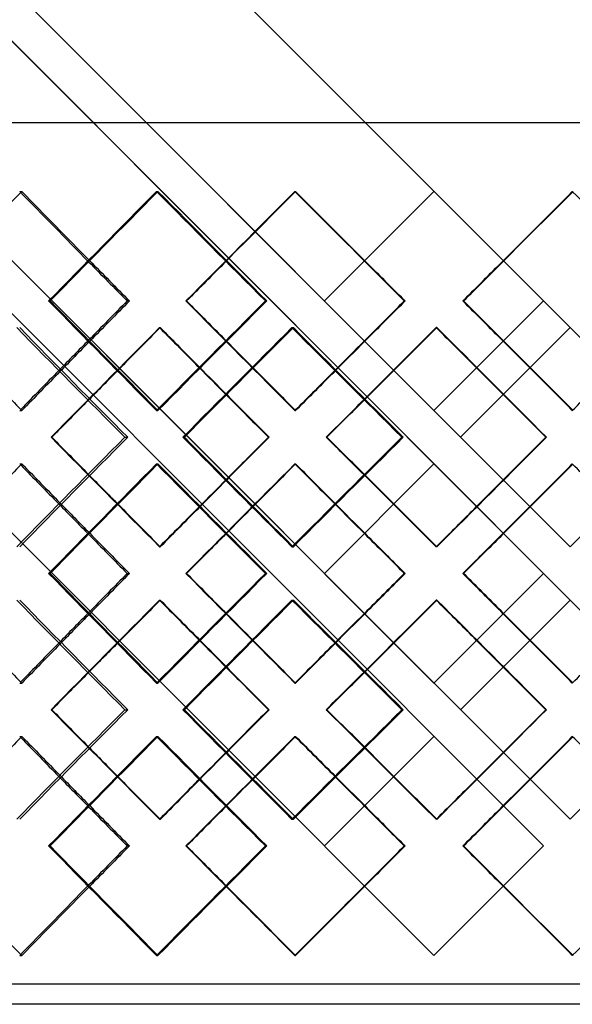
# Model space of a CAD drawing. Header units: millimetres. Extents: x -675 to 675, y -366 to 624.
# Tile 6 of 14: x -103 to 34, y -54 to 192. Entities that reach past the tile are written whole.
import ezdxf

# ---------------------------------------------------------------- set-up
doc = ezdxf.new("R2010")
doc.units = ezdxf.units.MM
doc.layers.add('HIDDEN', color=7, linetype='Continuous')
doc.layers.add('THICK', color=7, linetype='Continuous')

msp = doc.modelspace()

# ---------------------------------------------------------------- linework, layer by layer
at = {"layer": 'HIDDEN'}
for p, q in [((-472.5, 166), (472.5, 166)), ((-103.28, 148.86), (-102.74, 148.86)), ((-69.16, 148.86), (-68.8, 148.86)), ((-34.67, 148.86), (-34.49, 148.86)), ((0, 148.86), (0, 148.86)), ((-61.84, 121.57), (-61.66, 121.57)), ((-42.04, 121.57), (-41.67, 121.57)), ((-27.3, 121.57), (-27.3, 121.57)), ((27.3, 121.57), (27.3, 121.57)), ((-68.43, 114.93), (-68.24, 114.93)), ((-35.41, 114.93), (-35.05, 114.93)), ((0.74, 114.93), (0.56, 114.93)), ((33.93, 114.93), (33.93, 114.93)), ((-103.28, 94.27), (-102.74, 94.27)), ((-69.16, 94.27), (-68.8, 94.27)), ((-34.67, 94.27), (-34.49, 94.27)), ((0, 94.27), (0, 94.27)), ((-95.45, 87.63), (-95.27, 87.63)), ((-77.07, 87.63), (-76.34, 87.63)), ((-8, 87.63), (-7.64, 87.63)), ((6.64, 87.63), (6.64, 87.63)), ((28.05, 87.63), (27.87, 87.63)), ((-103.28, 81), (-102.74, 81)), ((-69.16, 81), (-68.8, 81)), ((-34.67, 81), (-34.49, 81)), ((0, 81), (0, 81)), ((-68.43, 60.34), (-68.24, 60.34)), ((-35.41, 60.34), (-35.05, 60.34)), ((0.74, 60.34), (0.56, 60.34)), ((33.93, 60.34), (33.93, 60.34)), ((-61.84, 53.7), (-61.66, 53.7)), ((-42.04, 53.7), (-41.67, 53.7)), ((-27.3, 53.7), (-27.3, 53.7)), ((27.3, 53.7), (27.3, 53.7)), ((-68.43, 47.06), (-68.24, 47.06)), ((-35.41, 47.06), (-35.05, 47.06)), ((0.74, 47.06), (0.56, 47.06)), ((33.93, 47.06), (33.93, 47.06)), ((-103.28, 26.4), (-102.74, 26.4)), ((-69.16, 26.4), (-68.8, 26.4)), ((-34.67, 26.4), (-34.49, 26.4)), ((0, 26.4), (0, 26.4)), ((-95.45, 19.77), (-95.27, 19.77)), ((-77.07, 19.77), (-76.34, 19.77)), ((-8, 19.77), (-7.64, 19.77)), ((6.64, 19.77), (6.64, 19.77)), ((28.05, 19.77), (27.87, 19.77)), ((-103.28, 13.13), (-102.74, 13.13)), ((-69.16, 13.13), (-68.8, 13.13)), ((-34.67, 13.13), (-34.49, 13.13)), ((0, 13.13), (0, 13.13)), ((-68.43, -7.53), (-68.24, -7.53)), ((-35.41, -7.53), (-35.05, -7.53)), ((0.74, -7.53), (0.56, -7.53)), ((33.93, -7.53), (33.93, -7.53)), ((-61.84, -14.17), (-61.66, -14.17)), ((-42.04, -14.17), (-41.67, -14.17)), ((-27.3, -14.17), (-27.3, -14.17)), ((27.3, -14.17), (27.3, -14.17)), ((-103.28, -41.46), (-102.74, -41.46)), ((-69.16, -41.46), (-68.8, -41.46)), ((-34.67, -41.46), (-34.49, -41.46)), ((0, -41.46), (0, -41.46)), ((472.5, -48.6), (-472.5, -48.6))]:
    msp.add_line(p, q, dxfattribs=at)
for centre, major_axis, ratio, start_param, end_param in [((0, 148.86), (469.67, 469.67), 0.110031, 1.680387, 1.717705), ((0, 148.86), (472.15, -472.15), 0.110031, -1.680387, -1.643467), ((0, 148.86), (469.67, -469.67), 0.110031, -1.680387, -1.643857), ((0, 148.86), (471.24, -471.24), 0.073191, -1.643857, -1.58605), ((0, 148.86), (474.68, 474.68), 0.036546, 1.607326, 1.664828), ((0, 148.86), (472.18, 472.18), 0.036546, 1.607326, 1.644244), ((0, 148.86), (474.68, -474.68), 0.036546, -1.607326, -1.570796), ((0, 148.86), (472.18, -472.18), 0.036546, -1.607326, -1.570796), ((0, 148.86), (472.18, 472.18), 0.036546, -1.570796, -1.534266), ((0, 148.86), (474.68, 474.68), 0.036546, -1.570796, -1.534266), ((0, 148.86), (472.18, -472.18), 0.036546, 1.497348, 1.534266), ((0, 94.27), (471.24, 471.24), 0.073191, 1.58605, 1.643857), ((0, 94.27), (474.68, -474.68), 0.036546, -1.664828, -1.607326), ((0, 148.86), (467.46, -467.46), 0.147169, -1.645038, -1.586961), ((0, 148.86), (474.68, 474.68), 0.036546, 1.678826, 1.736595), ((0, 148.86), (471.24, -471.24), 0.073191, -1.571978, -1.513901), ((0, 81), (474.68, -474.68), 0.036546, 1.548235, 1.605766), ((0, 94.27), (472.15, 472.15), 0.110031, 1.643467, 1.659377), ((0, 94.27), (469.67, 469.67), 0.110031, 1.643857, 1.659851), ((0, 94.27), (472.18, -472.18), 0.036546, -1.644244, -1.629804), ((0, 94.27), (474.68, 474.68), 0.036546, 1.570796, 1.586317), ((0, 94.27), (472.18, 472.18), 0.036546, 1.570796, 1.586398), ((0, 94.27), (472.18, -472.18), 0.036546, 1.556744, 1.570796), ((0, 94.27), (474.68, -474.68), 0.036546, 1.556818, 1.570796), ((0, 148.86), (472.18, 472.18), 0.036546, 1.701701, 1.717697), ((0, 81), (474.68, -474.68), 0.036546, -1.657835, -1.643471), ((0, 81), (472.18, -472.18), 0.036546, -1.658298, -1.643857), ((0, 148.86), (472.18, 472.18), 0.036546, -1.644244, -1.628641), ((0, 148.86), (474.68, 474.68), 0.036546, -1.643857, -1.628336), ((0, 81), (472.18, -472.18), 0.036546, 1.570796, 1.584849), ((0, 26.4), (467.46, 467.46), 0.147169, 1.586961, 1.645038), ((0, 26.4), (474.68, -474.68), 0.036546, -1.736595, -1.678826), ((0, 26.4), (471.24, 471.24), 0.073191, 1.513901, 1.571978), ((0, 94.27), (474.68, 474.68), 0.036546, -1.605766, -1.548235), ((0, 81), (471.24, -471.24), 0.073191, -1.643857, -1.58605), ((0, 81), (474.68, 474.68), 0.036546, 1.607326, 1.664828), ((0, 26.4), (472.18, -472.18), 0.036546, -1.717697, -1.701701), ((0, 94.27), (474.68, 474.68), 0.036546, 1.643471, 1.657835), ((0, 94.27), (472.18, 472.18), 0.036546, 1.643857, 1.658298), ((0, 26.4), (472.18, -472.18), 0.036546, 1.628641, 1.644244), ((0, 26.4), (474.68, -474.68), 0.036546, 1.628336, 1.643857), ((0, 94.27), (472.18, 472.18), 0.036546, -1.584849, -1.570796), ((0, 81), (469.67, -469.67), 0.110031, -1.659851, -1.643857), ((0, 81), (472.15, -472.15), 0.110031, -1.659377, -1.643467), ((0, 81), (472.18, 472.18), 0.036546, 1.629804, 1.644244), ((0, 81), (474.68, -474.68), 0.036546, -1.586317, -1.570796), ((0, 81), (472.18, -472.18), 0.036546, -1.586398, -1.570796), ((0, 81), (472.18, 472.18), 0.036546, -1.570796, -1.556744), ((0, 81), (474.68, 474.68), 0.036546, -1.570796, -1.556818), ((0, 26.4), (471.24, 471.24), 0.073191, 1.58605, 1.643857), ((0, 26.4), (474.68, -474.68), 0.036546, -1.664828, -1.607326), ((0, 81), (467.46, -467.46), 0.147169, -1.645038, -1.586961), ((0, 81), (474.68, 474.68), 0.036546, 1.678826, 1.736595), ((0, 81), (471.24, -471.24), 0.073191, -1.571978, -1.513901), ((0, 13.13), (474.68, -474.68), 0.036546, 1.548235, 1.605766), ((0, 26.4), (472.15, 472.15), 0.110031, 1.643467, 1.659377), ((0, 26.4), (469.67, 469.67), 0.110031, 1.643857, 1.659851), ((0, 26.4), (472.18, -472.18), 0.036546, -1.644244, -1.629804), ((0, 26.4), (474.68, 474.68), 0.036546, 1.570796, 1.586317), ((0, 26.4), (472.18, 472.18), 0.036546, 1.570796, 1.586398), ((0, 26.4), (472.18, -472.18), 0.036546, 1.556744, 1.570796), ((0, 26.4), (474.68, -474.68), 0.036546, 1.556818, 1.570796), ((0, 13.13), (474.68, -474.68), 0.036546, -1.657835, -1.643471), ((0, 13.13), (472.18, -472.18), 0.036546, -1.658298, -1.643857), ((0, 13.13), (472.18, -472.18), 0.036546, 1.570796, 1.584849), ((0, 81), (472.18, 472.18), 0.036546, 1.701701, 1.717697), ((0, 81), (472.18, 472.18), 0.036546, -1.644244, -1.628641), ((0, 81), (474.68, 474.68), 0.036546, -1.643857, -1.628336), ((0, -41.46), (467.46, 467.46), 0.147169, 1.586961, 1.645038), ((0, -41.46), (474.68, -474.68), 0.036546, -1.736595, -1.678826), ((0, -41.46), (471.24, 471.24), 0.073191, 1.513901, 1.571978), ((0, 26.4), (474.68, 474.68), 0.036546, -1.605766, -1.548235), ((0, 13.13), (471.24, -471.24), 0.073191, -1.643857, -1.58605), ((0, 13.13), (474.68, 474.68), 0.036546, 1.607326, 1.664828), ((0, -41.46), (472.18, -472.18), 0.036546, -1.717697, -1.701701), ((0, -41.46), (472.18, -472.18), 0.036546, 1.628641, 1.644244), ((0, -41.46), (474.68, -474.68), 0.036546, 1.628336, 1.643857), ((0, 26.4), (474.68, 474.68), 0.036546, 1.643471, 1.657835), ((0, 26.4), (472.18, 472.18), 0.036546, 1.643857, 1.658298), ((0, 26.4), (472.18, 472.18), 0.036546, -1.584849, -1.570796), ((0, 13.13), (472.15, -472.15), 0.110031, -1.659377, -1.643467), ((0, 13.13), (469.67, -469.67), 0.110031, -1.659851, -1.643857), ((0, 13.13), (472.18, 472.18), 0.036546, 1.629804, 1.644244), ((0, 13.13), (474.68, -474.68), 0.036546, -1.586317, -1.570796), ((0, 13.13), (472.18, -472.18), 0.036546, -1.586398, -1.570796), ((0, 13.13), (472.18, 472.18), 0.036546, -1.570796, -1.556744), ((0, 13.13), (474.68, 474.68), 0.036546, -1.570796, -1.556818), ((0, -41.46), (471.24, 471.24), 0.073191, 1.58605, 1.643857), ((0, -41.46), (474.68, -474.68), 0.036546, -1.664828, -1.607326), ((0, -41.46), (469.67, -469.67), 0.110031, -1.717705, -1.680387), ((0, -41.46), (472.15, 472.15), 0.110031, 1.643467, 1.680387), ((0, -41.46), (469.67, 469.67), 0.110031, 1.643857, 1.680387), ((0, -41.46), (472.18, -472.18), 0.036546, -1.644244, -1.607326), ((0, -41.46), (474.68, 474.68), 0.036546, 1.570796, 1.607326), ((0, -41.46), (472.18, 472.18), 0.036546, 1.570796, 1.607326), ((0, -41.46), (472.18, -472.18), 0.036546, 1.534266, 1.570796), ((0, -41.46), (474.68, -474.68), 0.036546, 1.534266, 1.570796), ((0, -41.46), (472.18, 472.18), 0.036546, -1.534266, -1.497348)]:
    msp.add_ellipse(centre, major_axis=major_axis, ratio=ratio, start_param=start_param, end_param=end_param, dxfattribs=at)
at = {"layer": 'THICK'}
for p, q in [((27.3, 121.57), (-475, 623.86)), ((61.23, 87.63), (-475, 623.86)), ((0, 94.27), (-475, 569.27)), ((33.93, 60.34), (-475, 569.27)), ((27.3, 53.7), (-475, 556)), ((61.23, 19.77), (-475, 556)), ((0, 26.4), (-475, 501.4)), ((33.93, -7.53), (-475, 501.4)), ((27.3, -14.17), (-475, 488.13)), ((0, -41.46), (-475, 433.54)), ((-675, 166), (675, 166)), ((-27.3, 121.57), (0, 148.86)), ((-96.05, 121.57), (-95.69, 121.57)), ((-76.46, 121.57), (-75.92, 121.57)), ((-7.39, 121.57), (-7.21, 121.57)), ((27.3, 121.57), (0, 94.27)), ((7.39, 121.57), (7.21, 121.57)), ((6.64, 87.63), (33.93, 114.93)), ((-62.59, 87.63), (-62.23, 87.63)), ((-41.29, 87.63), (-41.1, 87.63)), ((-26.68, 87.63), (-26.87, 87.63)), ((61.23, 87.63), (33.93, 60.34)), ((-27.3, 53.7), (0, 81)), ((-96.05, 53.7), (-95.69, 53.7)), ((-76.46, 53.7), (-75.92, 53.7)), ((-7.39, 53.7), (-7.21, 53.7)), ((27.3, 53.7), (0, 26.4)), ((7.39, 53.7), (7.21, 53.7)), ((6.64, 19.77), (33.93, 47.06)), ((-62.59, 19.77), (-62.23, 19.77)), ((-41.29, 19.77), (-41.1, 19.77)), ((-26.68, 19.77), (-26.87, 19.77)), ((61.23, 19.77), (33.93, -7.53)), ((-27.3, -14.17), (0, 13.13)), ((-96.05, -14.17), (-95.69, -14.17)), ((-76.46, -14.17), (-75.92, -14.17)), ((-7.39, -14.17), (-7.21, -14.17)), ((27.3, -14.17), (0, -41.46)), ((7.39, -14.17), (7.21, -14.17)), ((475, -53.6), (-475, -53.6))]:
    msp.add_line(p, q, dxfattribs=at)
for centre, major_axis, ratio, start_param, end_param in [((0, 148.86), (473.73, 473.73), 0.073191, 1.643857, 1.701358), ((0, 148.86), (471.24, 471.24), 0.073191, 1.644246, 1.701663), ((0, 148.86), (473.73, -473.73), 0.073191, -1.643857, -1.586355), ((0, 148.86), (472.15, -472.15), 0.110031, -1.643467, -1.622885), ((0, 148.86), (469.67, -469.67), 0.110031, -1.643857, -1.622581), ((0, 148.86), (472.18, 472.18), 0.036546, 1.644244, 1.665133), ((0, 148.86), (474.68, -474.68), 0.036546, -1.570796, -1.549825), ((0, 148.86), (472.18, -472.18), 0.036546, -1.570796, -1.54952), ((0, 148.86), (472.18, 472.18), 0.036546, -1.592072, -1.570796), ((0, 148.86), (474.68, 474.68), 0.036546, -1.591768, -1.570796), ((0, 94.27), (473.73, -473.73), 0.073191, -1.701358, -1.643857), ((0, 94.27), (471.24, -471.24), 0.073191, -1.701663, -1.644246), ((0, 94.27), (472.15, 472.15), 0.110031, 1.622885, 1.643467), ((0, 94.27), (469.67, 469.67), 0.110031, 1.622581, 1.643857), ((0, 94.27), (473.73, 473.73), 0.073191, 1.586355, 1.643857), ((0, 94.27), (472.18, -472.18), 0.036546, -1.665133, -1.644244), ((0, 94.27), (474.68, 474.68), 0.036546, 1.549825, 1.570796), ((0, 94.27), (472.18, 472.18), 0.036546, 1.54952, 1.570796), ((0, 94.27), (472.18, -472.18), 0.036546, 1.570796, 1.592072), ((0, 94.27), (474.68, -474.68), 0.036546, 1.570796, 1.591768), ((0, 148.86), (469.94, -469.94), 0.147169, -1.645417, -1.587649), ((0, 148.86), (472.18, 472.18), 0.036546, 1.679205, 1.701701), ((0, 81), (474.68, -474.68), 0.036546, -1.678632, -1.657835), ((0, 81), (472.18, -472.18), 0.036546, -1.679205, -1.658298), ((0, 81), (473.73, 473.73), 0.073191, 1.572357, 1.629887), ((0, 81), (471.24, 471.24), 0.073191, 1.572365, 1.629814), ((0, 148.86), (473.73, -473.73), 0.073191, -1.572357, -1.514588), ((0, 148.86), (472.18, 472.18), 0.036546, -1.628641, -1.606145), ((0, 148.86), (474.68, 474.68), 0.036546, -1.628336, -1.605958), ((0, 81), (472.18, -472.18), 0.036546, 1.584849, 1.606145), ((0, 94.27), (469.67, -469.67), 0.110031, -1.702864, -1.680387), ((0, 94.27), (472.15, 472.15), 0.110031, 1.659377, 1.679801), ((0, 94.27), (469.67, 469.67), 0.110031, 1.659851, 1.680387), ((0, 94.27), (472.18, -472.18), 0.036546, -1.629804, -1.607326), ((0, 94.27), (474.68, 474.68), 0.036546, 1.586317, 1.607134), ((0, 94.27), (472.18, 472.18), 0.036546, 1.586398, 1.607326), ((0, 94.27), (472.18, -472.18), 0.036546, 1.534266, 1.556744), ((0, 94.27), (474.68, -474.68), 0.036546, 1.534459, 1.556818), ((0, 94.27), (472.18, 472.18), 0.036546, -1.534266, -1.512952), ((0, 81), (474.68, -474.68), 0.036546, -1.643471, -1.621296), ((0, 81), (472.18, -472.18), 0.036546, -1.643857, -1.62137), ((0, 81), (472.18, -472.18), 0.036546, 1.548309, 1.570796), ((0, 148.86), (472.18, 472.18), 0.036546, 1.717697, 1.737283), ((0, 148.86), (472.18, 472.18), 0.036546, -1.664222, -1.644244), ((0, 148.86), (474.68, 474.68), 0.036546, -1.663534, -1.643857), ((0, 26.4), (469.94, 469.94), 0.147169, 1.587649, 1.645417), ((0, 26.4), (472.18, -472.18), 0.036546, -1.737283, -1.717697), ((0, 94.27), (473.73, -473.73), 0.073191, -1.629887, -1.572357), ((0, 94.27), (471.24, -471.24), 0.073191, -1.629814, -1.572365), ((0, 94.27), (474.68, 474.68), 0.036546, 1.621296, 1.643471), ((0, 94.27), (472.18, 472.18), 0.036546, 1.62137, 1.643857), ((0, 26.4), (473.73, 473.73), 0.073191, 1.514588, 1.572357), ((0, 26.4), (472.18, -472.18), 0.036546, 1.644244, 1.664222), ((0, 26.4), (474.68, -474.68), 0.036546, 1.643857, 1.663534), ((0, 94.27), (472.18, 472.18), 0.036546, -1.570796, -1.548309), ((0, 81), (469.67, 469.67), 0.110031, 1.680387, 1.702864), ((0, 81), (469.67, -469.67), 0.110031, -1.680387, -1.659851), ((0, 81), (473.73, 473.73), 0.073191, 1.643857, 1.701358), ((0, 81), (473.73, -473.73), 0.073191, -1.643857, -1.586355), ((0, 81), (472.18, 472.18), 0.036546, 1.607326, 1.629804), ((0, 81), (472.18, -472.18), 0.036546, -1.607326, -1.586398), ((0, 81), (472.18, 472.18), 0.036546, -1.556744, -1.534266), ((0, 81), (472.18, -472.18), 0.036546, 1.512952, 1.534266), ((0, 81), (472.15, -472.15), 0.110031, -1.679801, -1.659377), ((0, 81), (471.24, 471.24), 0.073191, 1.644246, 1.701663), ((0, 81), (474.68, -474.68), 0.036546, -1.607134, -1.586317), ((0, 81), (474.68, 474.68), 0.036546, -1.556818, -1.534459), ((0, 26.4), (472.18, -472.18), 0.036546, -1.701701, -1.679205), ((0, 94.27), (474.68, 474.68), 0.036546, 1.657835, 1.678632), ((0, 94.27), (472.18, 472.18), 0.036546, 1.658298, 1.679205), ((0, 26.4), (472.18, -472.18), 0.036546, 1.606145, 1.628641), ((0, 26.4), (474.68, -474.68), 0.036546, 1.605958, 1.628336), ((0, 94.27), (472.18, 472.18), 0.036546, -1.606145, -1.584849), ((0, 81), (472.15, -472.15), 0.110031, -1.643467, -1.622885), ((0, 81), (469.67, -469.67), 0.110031, -1.643857, -1.622581), ((0, 81), (472.18, 472.18), 0.036546, 1.644244, 1.665133), ((0, 81), (474.68, -474.68), 0.036546, -1.570796, -1.549825), ((0, 81), (472.18, -472.18), 0.036546, -1.570796, -1.54952), ((0, 81), (472.18, 472.18), 0.036546, -1.592072, -1.570796), ((0, 81), (474.68, 474.68), 0.036546, -1.591768, -1.570796), ((0, 26.4), (473.73, -473.73), 0.073191, -1.701358, -1.643857), ((0, 26.4), (471.24, -471.24), 0.073191, -1.701663, -1.644246), ((0, 26.4), (472.15, 472.15), 0.110031, 1.622885, 1.643467), ((0, 26.4), (469.67, 469.67), 0.110031, 1.622581, 1.643857), ((0, 26.4), (473.73, 473.73), 0.073191, 1.586355, 1.643857), ((0, 26.4), (472.18, -472.18), 0.036546, -1.665133, -1.644244), ((0, 26.4), (474.68, 474.68), 0.036546, 1.549825, 1.570796), ((0, 26.4), (472.18, 472.18), 0.036546, 1.54952, 1.570796), ((0, 26.4), (472.18, -472.18), 0.036546, 1.570796, 1.592072), ((0, 26.4), (474.68, -474.68), 0.036546, 1.570796, 1.591768), ((0, 81), (469.94, -469.94), 0.147169, -1.645417, -1.587649), ((0, 81), (472.18, 472.18), 0.036546, 1.679205, 1.701701), ((0, 13.13), (474.68, -474.68), 0.036546, -1.678632, -1.657835), ((0, 13.13), (472.18, -472.18), 0.036546, -1.679205, -1.658298), ((0, 13.13), (473.73, 473.73), 0.073191, 1.572357, 1.629887), ((0, 13.13), (471.24, 471.24), 0.073191, 1.572365, 1.629814), ((0, 81), (473.73, -473.73), 0.073191, -1.572357, -1.514588), ((0, 81), (472.18, 472.18), 0.036546, -1.628641, -1.606145), ((0, 81), (474.68, 474.68), 0.036546, -1.628336, -1.605958), ((0, 13.13), (472.18, -472.18), 0.036546, 1.584849, 1.606145), ((0, 26.4), (469.67, -469.67), 0.110031, -1.702864, -1.680387), ((0, 26.4), (472.18, -472.18), 0.036546, -1.629804, -1.607326), ((0, 26.4), (472.18, -472.18), 0.036546, 1.534266, 1.556744), ((0, 26.4), (474.68, -474.68), 0.036546, 1.534459, 1.556818), ((0, 26.4), (472.15, 472.15), 0.110031, 1.659377, 1.679801), ((0, 26.4), (469.67, 469.67), 0.110031, 1.659851, 1.680387), ((0, 26.4), (474.68, 474.68), 0.036546, 1.586317, 1.607134), ((0, 26.4), (472.18, 472.18), 0.036546, 1.586398, 1.607326), ((0, 26.4), (472.18, 472.18), 0.036546, -1.534266, -1.512952), ((0, 13.13), (474.68, -474.68), 0.036546, -1.643471, -1.621296), ((0, 13.13), (472.18, -472.18), 0.036546, -1.643857, -1.62137), ((0, 13.13), (472.18, -472.18), 0.036546, 1.548309, 1.570796), ((0, 81), (472.18, 472.18), 0.036546, 1.717697, 1.737283), ((0, 81), (472.18, 472.18), 0.036546, -1.664222, -1.644244), ((0, 81), (474.68, 474.68), 0.036546, -1.663534, -1.643857), ((0, -41.46), (469.94, 469.94), 0.147169, 1.587649, 1.645417), ((0, -41.46), (472.18, -472.18), 0.036546, -1.737283, -1.717697), ((0, 26.4), (473.73, -473.73), 0.073191, -1.629887, -1.572357), ((0, 26.4), (471.24, -471.24), 0.073191, -1.629814, -1.572365), ((0, 26.4), (474.68, 474.68), 0.036546, 1.621296, 1.643471), ((0, 26.4), (472.18, 472.18), 0.036546, 1.62137, 1.643857), ((0, -41.46), (473.73, 473.73), 0.073191, 1.514588, 1.572357), ((0, -41.46), (472.18, -472.18), 0.036546, 1.644244, 1.664222), ((0, -41.46), (474.68, -474.68), 0.036546, 1.643857, 1.663534), ((0, 26.4), (472.18, 472.18), 0.036546, -1.570796, -1.548309), ((0, 13.13), (469.67, 469.67), 0.110031, 1.680387, 1.702864), ((0, 13.13), (472.15, -472.15), 0.110031, -1.679801, -1.659377), ((0, 13.13), (469.67, -469.67), 0.110031, -1.680387, -1.659851), ((0, 13.13), (473.73, 473.73), 0.073191, 1.643857, 1.701358), ((0, 13.13), (471.24, 471.24), 0.073191, 1.644246, 1.701663), ((0, 13.13), (473.73, -473.73), 0.073191, -1.643857, -1.586355), ((0, 13.13), (472.18, 472.18), 0.036546, 1.607326, 1.629804), ((0, 13.13), (474.68, -474.68), 0.036546, -1.607134, -1.586317), ((0, 13.13), (472.18, -472.18), 0.036546, -1.607326, -1.586398), ((0, 13.13), (472.18, 472.18), 0.036546, -1.556744, -1.534266), ((0, 13.13), (474.68, 474.68), 0.036546, -1.556818, -1.534459), ((0, 13.13), (472.18, -472.18), 0.036546, 1.512952, 1.534266), ((0, -41.46), (472.18, -472.18), 0.036546, -1.701701, -1.679205), ((0, -41.46), (472.18, -472.18), 0.036546, 1.606145, 1.628641), ((0, -41.46), (474.68, -474.68), 0.036546, 1.605958, 1.628336), ((0, 26.4), (472.18, 472.18), 0.036546, -1.606145, -1.584849), ((0, 26.4), (474.68, 474.68), 0.036546, 1.657835, 1.678632), ((0, 26.4), (472.18, 472.18), 0.036546, 1.658298, 1.679205), ((0, 13.13), (472.15, -472.15), 0.110031, -1.643467, -1.622885), ((0, 13.13), (469.67, -469.67), 0.110031, -1.643857, -1.622581), ((0, 13.13), (472.18, 472.18), 0.036546, 1.644244, 1.665133), ((0, 13.13), (474.68, -474.68), 0.036546, -1.570796, -1.549825), ((0, 13.13), (472.18, -472.18), 0.036546, -1.570796, -1.54952), ((0, 13.13), (472.18, 472.18), 0.036546, -1.592072, -1.570796), ((0, 13.13), (474.68, 474.68), 0.036546, -1.591768, -1.570796), ((0, -41.46), (473.73, -473.73), 0.073191, -1.701358, -1.643857), ((0, -41.46), (471.24, -471.24), 0.073191, -1.701663, -1.644246), ((0, -41.46), (472.15, 472.15), 0.110031, 1.622885, 1.643467), ((0, -41.46), (469.67, 469.67), 0.110031, 1.622581, 1.643857), ((0, -41.46), (473.73, 473.73), 0.073191, 1.586355, 1.643857), ((0, -41.46), (472.18, -472.18), 0.036546, -1.665133, -1.644244), ((0, -41.46), (474.68, 474.68), 0.036546, 1.549825, 1.570796), ((0, -41.46), (472.18, 472.18), 0.036546, 1.54952, 1.570796), ((0, -41.46), (472.18, -472.18), 0.036546, 1.570796, 1.592072), ((0, -41.46), (474.68, -474.68), 0.036546, 1.570796, 1.591768)]:
    msp.add_ellipse(centre, major_axis=major_axis, ratio=ratio, start_param=start_param, end_param=end_param, dxfattribs=at)

doc.saveas('drawing.dxf')
